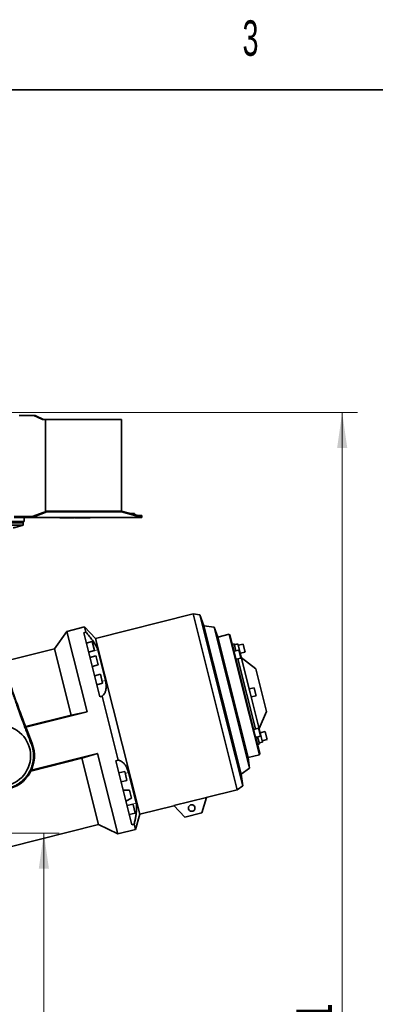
# Model space of a CAD drawing. Header units: millimetres. Extents: x 0 to 11920, y 0 to 8400.
# Tile 27 of 58: x 3290 to 3993, y 6395 to 8338. Entities that reach past the tile are written whole.
import ezdxf

# ---------------------------------------------------------------- set-up
doc = ezdxf.new("R2010")
doc.units = ezdxf.units.MM
doc.header["$LTSCALE"] = 20
doc.styles.add('SLDTEXTSTYLE0', font='TXT', dxfattribs={"width": 0.605})
doc.dimstyles.new('SLDDIMSTYLE0', dxfattribs={"dimtxt": 70, "dimasz": 70, "dimexe": 0, "dimexo": 0.0625, "dimgap": 17.5, "dimtad": 1, "dimdec": 1, "dimrnd": 1e-09, "dimzin": 12, "dimdsep": 46, "dimtxsty": 'SLDTEXTSTYLE0', "dimsah": 1, "dimcen": 0.09, "dimadec": 0, "dimazin": 3, "dimtfac": 1, "dimtofl": 0, "dimtmove": 0, "dimatfit": 3, "dimfxl": 1, "dimfrac": 2, "dimtolj": 1, "dimtzin": 12, "dimarcsym": 0})

# ---------------------------------------------------------------- blocks, each defined once
blk = doc.blocks.new('_D_4')
at = {"color": 7, "linetype": 'Continuous', "lineweight": 0}
for p, q in [((2793.1, 6732.9), (3368.2, 6732.9)), ((3338.2, 5587.9), (3338.2, 6732.9)), ((2553.5, 5587.9), (3368.2, 5587.9))]:
    blk.add_line(p, q, dxfattribs=at)
at = {"color": 7, "linetype": 'Continuous', "lineweight": 18}
for points in [[(3338.2, 6732.9), (3328.2, 6662.9), (3348.2, 6662.9)], [(3338.2, 5587.9), (3348.2, 5657.9), (3328.2, 5657.9)]]:
    blk.add_solid(points, dxfattribs=at)
at = {"color": 7, "linetype": 'Continuous', "lineweight": 18, "insert": (3248, 6053.4), "char_height": 70, "attachment_point": 1, "rotation": 90, "style": 'SLDTEXTSTYLE0'}
blk.add_mtext('1145', dxfattribs=at)
blk = doc.blocks.new('_D_11')
at = {"color": 7, "linetype": 'Continuous', "lineweight": 0}
for p, q in [((3258.9, 7562.9), (3957.5, 7562.9)), ((3927.5, 7562.9), (3927.5, 5191.9)), ((2805.7, 5191.9), (3957.5, 5191.9))]:
    blk.add_line(p, q, dxfattribs=at)
at = {"color": 7, "linetype": 'Continuous', "lineweight": 18}
for points in [[(3927.5, 7562.9), (3917.5, 7492.9), (3937.5, 7492.9)], [(3927.5, 5191.9), (3937.5, 5261.9), (3917.5, 5261.9)]]:
    blk.add_solid(points, dxfattribs=at)
at = {"color": 7, "linetype": 'Continuous', "lineweight": 18, "insert": (3837.2, 6270.4), "char_height": 70, "attachment_point": 1, "rotation": 90, "style": 'SLDTEXTSTYLE0'}
blk.add_mtext('2371', dxfattribs=at)

msp = doc.modelspace()

# ---------------------------------------------------------------- linework, layer by layer
at = {"color": 7, "linetype": 'Continuous', "lineweight": 35}
for p, q in [((11720, 8200), (400, 8200)), ((3291.3, 7556.88), (3289.54, 7556.88)), ((3318.71, 7556.88), (3291.3, 7556.88)), ((3335.68, 7548.88), (3318.71, 7556.88)), ((3318.71, 7556.88), (3320.83, 7556.88)), ((3337.8, 7548.88), (3320.83, 7556.88)), ((3335.68, 7548.88), (3341.68, 7548.88)), ((3341.68, 7367.51), (3341.68, 7548.88)), ((3341.68, 7548.88), (3491.54, 7548.88)), ((3491.54, 7368.45), (3491.54, 7548.88)), ((3491.64, 7467.95), (3491.54, 7467.95)), ((3491.64, 7467.88), (3491.54, 7467.88)), ((3491.64, 7466.45), (3491.54, 7466.45)), ((3491.64, 7465.25), (3491.54, 7465.25)), ((3491.64, 7464.18), (3491.54, 7464.18)), ((3491.64, 7462.88), (3491.54, 7462.88)), ((3491.64, 7462.82), (3491.54, 7462.82)), ((3491.64, 7387.88), (3491.54, 7387.88)), ((3491.64, 7385.83), (3491.54, 7385.83)), ((3491.64, 7384.32), (3491.54, 7384.32)), ((3491.64, 7385.83), (3491.64, 7387.88)), ((3344.13, 7368.45), (3317.03, 7358.07)), ((3344.13, 7366.63), (3317.03, 7356.26)), ((3344.13, 7366.63), (3344.13, 7368.45)), ((3491.54, 7368.45), (3344.13, 7368.45)), ((3491.54, 7366.63), (3344.13, 7366.63)), ((3491.64, 7382.93), (3491.54, 7382.93)), ((3491.64, 7382.88), (3491.54, 7382.88)), ((3491.54, 7366.63), (3491.54, 7368.45)), ((3531.54, 7357.88), (3491.54, 7368.45)), ((3531.54, 7356.07), (3491.54, 7366.63)), ((3299.54, 7347.88), (3239.54, 7347.88)), ((3241.54, 7345.88), (3297.54, 7345.88)), ((3297.54, 7345.38), (3241.54, 7345.38)), ((3316.54, 7357.88), (3279.54, 7357.88)), ((3316.54, 7355.88), (3279.54, 7355.88)), ((3297.41, 7345.88), (3297.54, 7345.38)), ((3297.54, 7347.88), (3297.54, 7345.88)), ((3297.54, 7345.38), (3297.54, 7340.38)), ((3299.54, 7347.88), (3299.54, 7355.88)), ((3317.03, 7358.07), (3316.54, 7357.88)), ((3316.54, 7355.88), (3316.54, 7357.88)), ((3316.54, 7355.88), (3316.79, 7355.88)), ((3531.54, 7355.88), (3316.79, 7355.88)), ((3317.03, 7358.07), (3317.03, 7356.26)), ((3369.71, 7355.38), (3369.71, 7355.88)), ((3393.33, 7355.38), (3369.71, 7355.38)), ((3393.33, 7355.38), (3393.33, 7355.88)), ((3398.8, 7355.38), (3393.33, 7355.38)), ((3398.8, 7355.38), (3398.8, 7355.88)), ((3400.29, 7355.38), (3400.29, 7355.88)), ((3429.67, 7355.38), (3400.29, 7355.38)), ((3429.67, 7355.38), (3429.67, 7355.88)), ((3508.52, 7363.96), (3517.07, 7363.96)), ((3517.07, 7361.71), (3517.07, 7363.96)), ((3531.54, 7359.88), (3523.97, 7359.88)), ((3531.54, 7357.88), (3531.54, 7359.88)), ((3531.54, 7356.07), (3531.54, 7357.88)), ((3531.54, 7355.88), (3531.54, 7356.07)), ((3297.54, 7340.38), (3241.54, 7340.38)), ((3279.04, 7335.38), (3297.54, 7340.38)), ((3633.03, 7165.63), (3440.48, 7117.26)), ((3646.25, 7163.79), (3633.03, 7165.63)), ((3633.03, 7165.63), (3720.24, 6818.41)), ((3654.14, 7142.22), (3646.25, 7163.79)), ((3646.25, 7163.79), (3688.64, 6995.04)), ((3418.78, 7139.65), (3383.71, 7130.84)), ((3440.48, 7117.26), (3418.78, 7139.65)), ((3421.34, 7129.48), (3418.78, 7139.65)), ((3674.7, 7139.37), (3654.14, 7142.22)), ((3654.14, 7142.22), (3690.96, 6995.62)), ((3681.91, 7119.65), (3674.7, 7139.37)), ((3674.7, 7139.37), (3709.63, 7000.31)), ((3383.71, 7130.84), (3359.08, 7096.82)), ((3423.54, 6972.27), (3383.71, 7130.84)), ((3416.88, 7128.36), (3421.34, 7129.48)), ((3416.88, 7128.36), (3448.69, 7001.69)), ((3527.69, 6770.05), (3440.48, 7117.26)), ((3704.23, 7125.26), (3681.91, 7119.65)), ((3681.91, 7119.65), (3741.6, 6882.03)), ((3705.84, 7123.6), (3704.23, 7125.26)), ((3734.08, 7006.45), (3704.23, 7125.26)), ((3705.84, 7123.6), (3714.18, 7090.41)), ((3359.08, 7096.82), (3256.64, 7071.09)), ((3391.98, 6965.86), (3359.08, 7096.82)), ((3433.67, 7110.78), (3422.03, 7107.85)), ((3426.48, 7090.13), (3438.12, 7093.06)), ((3438.12, 7093.06), (3433.67, 7110.78)), ((3444.6, 7094.34), (3459.73, 7034.1)), ((3714.23, 7106.63), (3710.35, 7105.66)), ((3723.53, 7094.21), (3713.84, 7091.77)), ((3717.72, 7092.75), (3714.23, 7106.63)), ((3721.5, 7106.4), (3714.72, 7104.69)), ((3721.5, 7106.4), (3745.87, 7009.41)), ((3731.9, 7106.06), (3722.2, 7103.62)), ((3723.53, 7094.21), (3725.52, 7086.32)), ((3735.4, 7092.13), (3731.9, 7106.06)), ((3440.76, 7082.54), (3429.12, 7079.62)), ((3441.22, 7080.71), (3440.76, 7082.54)), ((3445.21, 7064.82), (3441.22, 7080.71)), ((3714.18, 7090.41), (3714.7, 7088.32)), ((3714.7, 7088.32), (3755.69, 6925.15)), ((3717.8, 7075.99), (3727.5, 7078.43)), ((3756.47, 6938.44), (3721.68, 7076.97)), ((3725.52, 7086.32), (3727.5, 7078.43)), ((3726.17, 7087.84), (3735.86, 7090.28)), ((3756.64, 7056.83), (3728.25, 7079.55)), ((3735.86, 7090.28), (3735.4, 7092.13)), ((3433.57, 7061.9), (3445.21, 7064.82)), ((3756.64, 7056.83), (3767.2, 7014.77)), ((3449.86, 7046.31), (3438.22, 7043.39)), ((3454.31, 7028.59), (3449.86, 7046.31)), ((3442.67, 7025.67), (3454.31, 7028.59)), ((3753.58, 7019.74), (3743.88, 7017.3)), ((3757.08, 7005.81), (3753.58, 7019.74)), ((3453.16, 7002.81), (3448.69, 7001.69)), ((3484.78, 6876.91), (3453.16, 7002.81)), ((3690.96, 6995.62), (3727.79, 6849.02)), ((3709.63, 7000.31), (3744.56, 6861.25)), ((3763.92, 6887.64), (3734.08, 7006.45)), ((3745.87, 7009.41), (3770.23, 6912.42)), ((3747.85, 7001.52), (3757.55, 7003.96)), ((3757.55, 7003.96), (3757.08, 7005.81)), ((3767.2, 7014.77), (3777.77, 6972.71)), ((3688.64, 6995.04), (3731.02, 6826.28)), ((3302.09, 6943.28), (3391.98, 6965.86)), ((3423.54, 6972.27), (3302.62, 6941.9)), ((3391.98, 6965.86), (3423.54, 6972.27)), ((3763.48, 6939.27), (3777.77, 6972.71)), ((3762.29, 6939.9), (3752.59, 6937.47)), ((3762.29, 6939.9), (3764.28, 6932.01)), ((3306.28, 6932.37), (3315.03, 6909.68)), ((3755.69, 6925.15), (3756.22, 6923.05)), ((3756.22, 6923.05), (3764.55, 6889.86)), ((3756.56, 6921.69), (3766.26, 6924.12)), ((3763.93, 6908.78), (3760.44, 6922.66)), ((3764.28, 6932.01), (3766.26, 6924.12)), ((3775.26, 6933.42), (3765.57, 6930.98)), ((3778.76, 6919.49), (3775.26, 6933.42)), ((3779.23, 6917.64), (3778.76, 6919.49)), ((3312.04, 6912.62), (3310.77, 6915.93)), ((3313.34, 6909.26), (3312.04, 6912.62)), ((3313.42, 6909.05), (3313.34, 6909.26)), ((3760.05, 6907.8), (3763.93, 6908.78)), ((3763.44, 6910.72), (3770.23, 6912.42)), ((3769.53, 6915.2), (3779.23, 6917.64)), ((3413.4, 6880.56), (3312.45, 6855.21)), ((3313.28, 6856.93), (3444.25, 6889.83)), ((3444.25, 6889.83), (3413.4, 6880.56)), ((3446.29, 6749.6), (3413.4, 6880.56)), ((3484.08, 6731.26), (3444.25, 6889.83)), ((3741.6, 6882.03), (3763.92, 6887.64)), ((3744.56, 6861.25), (3741.6, 6882.03)), ((3763.92, 6887.64), (3764.55, 6889.86)), ((3480.32, 6875.79), (3484.78, 6876.91)), ((3480.32, 6875.79), (3512.13, 6749.12)), ((3727.79, 6849.02), (3744.56, 6861.25)), ((3497.98, 6854.73), (3486.34, 6851.81)), ((3499.45, 6848.89), (3497.98, 6854.73)), ((3502.43, 6837.01), (3499.45, 6848.89)), ((3505.36, 6852.44), (3520.49, 6792.2)), ((3731.02, 6826.28), (3727.79, 6849.02)), ((3490.79, 6834.09), (3502.43, 6837.01)), ((3720.24, 6818.41), (3731.02, 6826.28)), ((3507.36, 6817.4), (3494.93, 6817.6)), ((3500.4, 6795.84), (3511.25, 6801.89)), ((3511.25, 6801.89), (3507.36, 6817.4)), ((3594.82, 6787.05), (3659.15, 6803.21)), ((3650.57, 6773.07), (3659.15, 6803.21)), ((3659.11, 6803.06), (3720.24, 6818.41)), ((3514.17, 6790.27), (3502.53, 6787.34)), ((3514.42, 6789.28), (3514.17, 6790.27)), ((3518.62, 6772.55), (3514.42, 6789.28)), ((3527.69, 6770.05), (3594.93, 6786.94)), ((3594.82, 6787.05), (3616.62, 6764.55)), ((3506.98, 6769.62), (3518.62, 6772.55)), ((3519.15, 6740.07), (3527.69, 6770.05)), ((3616.62, 6764.55), (3650.57, 6773.07)), ((3269.06, 6705.09), (3446.29, 6749.6)), ((3446.29, 6749.6), (3484.08, 6731.26)), ((3516.6, 6750.24), (3512.13, 6749.12)), ((3519.15, 6740.07), (3516.6, 6750.24)), ((3484.08, 6731.26), (3519.15, 6740.07))]:
    msp.add_line(p, q, dxfattribs=at)
at = {"color": 8, "linetype": 'Continuous', "lineweight": 18}
for p, q in [((3444.6, 7094.34), (3426.56, 7089.81)), ((3459.73, 7034.1), (3453.33, 7032.49)), ((3315.03, 6909.68), (3313.42, 6909.05)), ((3505.36, 6852.44), (3498.96, 6850.83)), ((3520.49, 6792.2), (3502.45, 6787.67))]:
    msp.add_line(p, q, dxfattribs=at)
at = {"color": 7, "linetype": 'Continuous', "lineweight": 35}
for centre, radius in [((3252.04, 6885.37), 60), ((3630.19, 6782.39), 6.5)]:
    msp.add_circle(centre, radius, dxfattribs=at)
msp.add_arc((3252.04, 6885.37), 67.52, 280.31754, 21.1, dxfattribs=at)
msp.add_ellipse((3314.7, 6932.37), major_axis=(-58.03, 149.97), ratio=0.0488766, start_param=0.8712083, end_param=1.5518868, dxfattribs=at)
for points, knots in [([(3491.64, 7466.45), (3491.64, 7466.61), (3491.64, 7466.94), (3491.64, 7467.39), (3491.64, 7467.84), (3491.64, 7467.87), (3491.64, 7467.88)], [0, 0, 0, 0, 0.1871427, 0.3743187, 0.5607862, 1, 1, 1, 1]), ([(3491.64, 7465.25), (3491.64, 7465.31), (3491.64, 7465.41), (3491.64, 7465.73), (3491.64, 7466.09), (3491.64, 7466.33), (3491.64, 7466.45)], [0, 0, 0, 0, 0.2802111, 0.5596695, 0.7797087, 1, 1, 1, 1]), ([(3491.64, 7464.18), (3491.64, 7464.31), (3491.64, 7464.57), (3491.64, 7464.98), (3491.64, 7465.15), (3491.64, 7465.25)], [0, 0, 0, 0, 0.280336, 0.5608003, 1, 1, 1, 1]), ([(3491.64, 7462.88), (3491.64, 7462.89), (3491.64, 7462.9), (3491.64, 7463.18), (3491.64, 7463.66), (3491.64, 7464), (3491.64, 7464.18)], [0, 0, 0, 0, 0.2811161, 0.5600262, 0.7801115, 1, 1, 1, 1]), ([(3491.64, 7384.32), (3491.64, 7384.57), (3491.64, 7385.07), (3491.64, 7385.79), (3491.64, 7385.81), (3491.64, 7385.83)], [0, 0, 0, 0, 0.2807512, 0.5597085, 1, 1, 1, 1]), ([(3491.64, 7382.93), (3491.64, 7382.97), (3491.64, 7383.06), (3491.64, 7383.45), (3491.64, 7383.88), (3491.64, 7384.17), (3491.64, 7384.32)], [0, 0, 0, 0, 0.280013, 0.5589104, 0.7793956, 1, 1, 1, 1]), ([(3317.03, 7356.26), (3316.99, 7356.19), (3316.91, 7356.07), (3316.83, 7355.94), (3316.79, 7355.88)], [0, 0, 0, 0, 0.5026451, 1, 1, 1, 1]), ([(3297.54, 7340.38), (3294.49, 7339.61), (3288.37, 7338.05), (3281.68, 7336.32), (3278.03, 7335.51), (3277.44, 7335.38)], [0, 0, 0, 0, 0.4564872, 0.9129789, 1, 1, 1, 1]), ([(3310.77, 6915.93), (3309.24, 6919.87), (3306.2, 6927.75), (3302.13, 6938.32), (3298.61, 6947.6), (3295.63, 6955.54), (3292.75, 6963.33), (3289.98, 6970.92), (3287.34, 6978.26), (3284.39, 6986.6), (3281.21, 6995.78), (3261.05, 7054.09), (3241.84, 7109.47), (3223.84, 7161.37)], [0, 0, 0, 0, 0.0422372, 0.0844408, 0.1131328, 0.1418659, 0.1705543, 0.1989364, 0.2273623, 0.2557426, 0.2996612, 0.3435997, 1, 1, 1, 1]), ([(3421.34, 7129.48), (3422.47, 7128.16), (3424.75, 7125.52), (3428.02, 7121.56), (3431.15, 7117.6), (3434.07, 7113.71), (3436.73, 7109.95), (3439.1, 7106.28), (3441.17, 7102.73), (3442.76, 7099.54), (3443.92, 7096.73), (3444.37, 7095.14), (3444.6, 7094.34)], [0, 0, 0, 0, 0.101308, 0.2026079, 0.3064738, 0.4103264, 0.5118162, 0.6132906, 0.7187772, 0.8242472, 0.9117429, 1, 1, 1, 1]), ([(3459.73, 7034.1), (3460.01, 7032.87), (3460.58, 7030.42), (3461.08, 7026.85), (3461.31, 7023.39), (3461.24, 7020.13), (3460.91, 7017.11), (3460.33, 7014.31), (3459.52, 7011.72), (3458.2, 7008.71), (3456.19, 7005.53), (3454.17, 7003.72), (3453.16, 7002.81)], [0, 0, 0, 0, 0.0846289, 0.1692605, 0.2566905, 0.344128, 0.4286674, 0.5132145, 0.5998358, 0.6864645, 0.8420911, 1, 1, 1, 1]), ([(3262.48, 6820.42), (3262.85, 6820.48), (3264.07, 6820.68), (3266.33, 6821.13), (3270.38, 6822.13), (3275.45, 6823.78), (3281.26, 6826.32), (3286.18, 6829.05), (3290.42, 6831.88), (3294.03, 6834.66), (3297.44, 6837.69), (3301.52, 6841.85), (3306.08, 6847.52), (3310.14, 6854.2), (3313.14, 6860.7), (3315.25, 6866.75), (3316.49, 6871.86), (3317.15, 6875.81), (3317.48, 6878.47), (3317.71, 6881.11), (3317.83, 6883.71), (3317.84, 6886.28), (3317.76, 6888.81), (3317.58, 6891.31), (3317.32, 6893.67), (3317.01, 6895.78), (3316.71, 6897.49), (3316.4, 6899.03), (3316.04, 6900.63), (3315.57, 6902.5), (3315.04, 6904.34), (3314.48, 6906.12), (3313.96, 6907.64), (3313.58, 6908.63), (3313.42, 6909.05)], [0, 0, 0, 0, 0.0094964, 0.0318301, 0.0589901, 0.1163222, 0.1682821, 0.2212336, 0.2601508, 0.299068, 0.3379853, 0.3769026, 0.4482726, 0.5238946, 0.5766951, 0.6313872, 0.6879705, 0.7111874, 0.7340868, 0.7566685, 0.7789327, 0.8008793, 0.8225083, 0.8438198, 0.8650875, 0.8833419, 0.898583, 0.9094952, 0.9236675, 0.9405729, 0.9589918, 0.9727106, 0.9884121, 1, 1, 1, 1]), ([(3484.78, 6876.91), (3485.63, 6876.72), (3487.33, 6876.35), (3489.87, 6875.28), (3492.38, 6873.81), (3494.81, 6871.9), (3497.11, 6869.56), (3499.26, 6866.77), (3501.26, 6863.49), (3502.95, 6859.92), (3504.33, 6856.23), (3505.02, 6853.71), (3505.36, 6852.44)], [0, 0, 0, 0, 0.1010227, 0.2026074, 0.3060998, 0.4103256, 0.5113819, 0.6132899, 0.7181839, 0.8242479, 0.9117432, 1, 1, 1, 1]), ([(3520.49, 6792.2), (3520.66, 6791.42), (3521, 6789.87), (3521.29, 6787.12), (3521.42, 6784.08), (3521.37, 6780.76), (3521.15, 6777.26), (3520.8, 6773.59), (3520.3, 6769.71), (3519.51, 6764.6), (3518.33, 6758.13), (3517.18, 6752.88), (3516.6, 6750.24)], [0, 0, 0, 0, 0.0846289, 0.1692605, 0.2566905, 0.344128, 0.4286674, 0.5132145, 0.5998358, 0.6864645, 0.8420911, 1, 1, 1, 1])]:
    msp.add_open_spline(points, degree=3, knots=knots, dxfattribs=at)

# ---------------------------------------------------------------- texts
at = {"color": 7, "linetype": 'Continuous', "lineweight": 0, "insert": (3730.67, 8336.96), "char_height": 70, "attachment_point": 1, "style": 'SLDTEXTSTYLE0'}
msp.add_mtext('3', dxfattribs=at)

# ---------------------------------------------------------------- dimensions: what is measured, and where the dimension line sits
at = {"color": 7, "linetype": 'Continuous', "lineweight": 18}
for base, p1, p2, picture, middle in [((3927.47, 5191.88), (3254.88, 7562.88), (2801.72, 5191.88), '_D_11', (3927.47, 6377.38)), ((3338.2, 6732.88), (2549.54, 5587.88), (2789.1, 6732.88), '_D_4', (3338.2, 6160.38))]:
    dim = msp.add_linear_dim(base=base, p1=p1, p2=p2, angle=90, dimstyle='SLDDIMSTYLE0', dxfattribs=at)
    dim.commit()
    dim.dimension.update_dxf_attribs({"geometry": picture, "text_midpoint": middle, "dimtype": 160})

doc.saveas('drawing.dxf')
